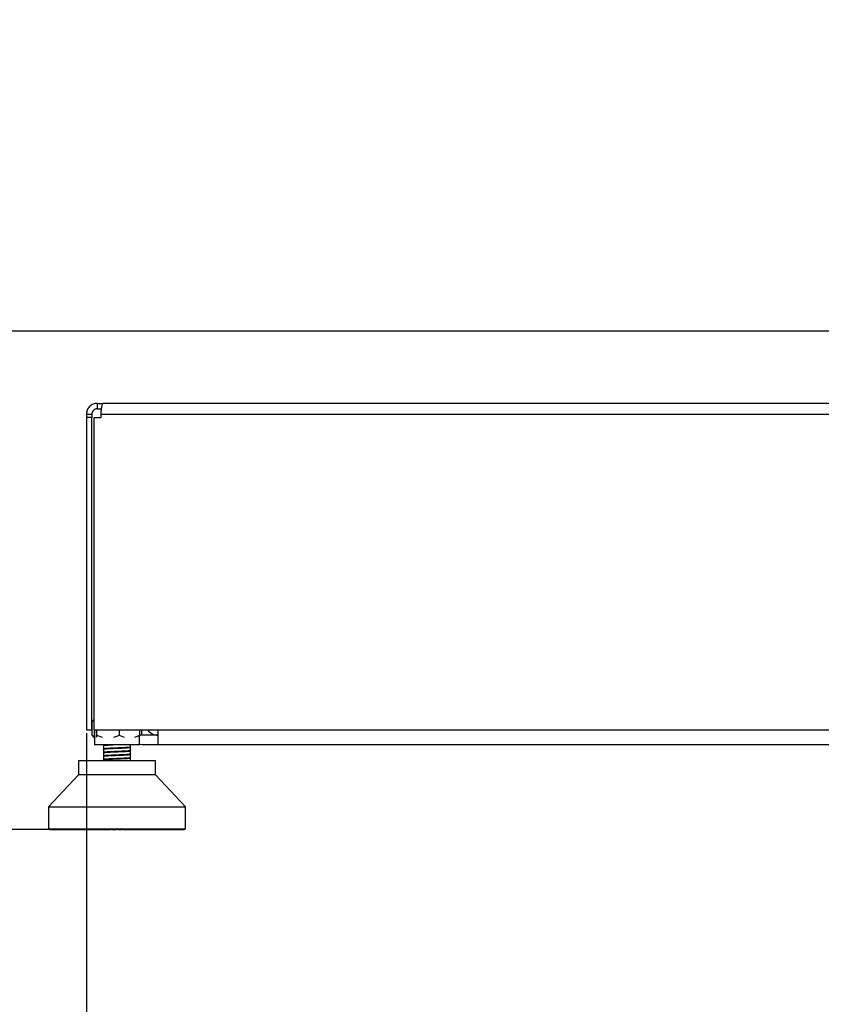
# Model space of a CAD drawing. Header units: millimetres. Extents: x 20 to 26560, y 16 to 18133.
# Tile 87 of 106: x 21602 to 22192, y 1200 to 1923. Entities that reach past the tile are written whole.
import ezdxf

# ---------------------------------------------------------------- set-up
doc = ezdxf.new("R2010")
doc.units = ezdxf.units.MM
doc.header["$LTSCALE"] = 2
doc.layers.add('COMPONENT_GEOMETRY', color=7, linetype='Continuous')
doc.styles.add('SLDTEXTSTYLE0', font='TXT', dxfattribs={"width": 0.75})
doc.dimstyles.new('SLDDIMSTYLE0', dxfattribs={"dimtxt": 150, "dimasz": 6.604, "dimexe": 0, "dimexo": 0.0625, "dimgap": 37.5, "dimtad": 0, "dimtih": 1, "dimtoh": 1, "dimdec": 1, "dimrnd": 1e-09, "dimzin": 12, "dimdsep": 46, "dimtxsty": 'SLDTEXTSTYLE0', "dimsah": 1, "dimcen": 0.09, "dimadec": 0, "dimazin": 3, "dimtfac": 1, "dimtdec": 1, "dimtofl": 0, "dimtmove": 0, "dimatfit": 3, "dimfxl": 1, "dimfrac": 2, "dimtolj": 1, "dimtzin": 12, "dimarcsym": 0})
doc.dimstyles.new('SLDDIMSTYLE1', dxfattribs={"dimtxt": 150, "dimasz": 6.604, "dimexe": 0, "dimexo": 0.0625, "dimgap": 37.5, "dimtad": 0, "dimtih": 1, "dimtoh": 1, "dimdec": 0, "dimrnd": 1e-09, "dimzin": 12, "dimdsep": 46, "dimtxsty": 'SLDTEXTSTYLE0', "dimsah": 1, "dimcen": 0.09, "dimadec": 0, "dimazin": 3, "dimtfac": 1, "dimtdec": 0, "dimtofl": 0, "dimtmove": 0, "dimatfit": 3, "dimfxl": 1, "dimfrac": 2, "dimtolj": 1, "dimtzin": 12, "dimarcsym": 0})

# ---------------------------------------------------------------- blocks, each defined once
blk = doc.blocks.new('_D_6')
at = {"layer": 'COMPONENT_GEOMETRY', "color": 7}
for p, q in [((20582.95, 2137.22), (20537.24, 2137.22)), ((20537.24, 2137.22), (20537.24, 1899.09)), ((21132.74, 2137.22), (21178.44, 2137.22)), ((21178.44, 2137.22), (21178.44, 1899.09)), ((21291.05, 1921.18), (21303.75, 1921.18)), ((21303.75, 1921.18), (21303.75, 1694.45)), ((20537.24, 1899.09), (20582.95, 1899.09)), ((21178.44, 1899.09), (21132.74, 1899.09)), ((22358.96, 1694.45), (21297.4, 1694.45)), ((21303.75, 1328.16), (21303.75, 1694.45)), ((21715.06, 1328.16), (21297.4, 1328.16))]:
    blk.add_line(p, q, dxfattribs=at)
for points in [[(21303.75, 1694.45), (21302.74, 1687.85), (21304.77, 1687.85)], [(21303.75, 1328.16), (21304.77, 1334.76), (21302.74, 1334.76)]]:
    blk.add_solid(points, dxfattribs=at)
at = {"layer": 'COMPONENT_GEOMETRY', "color": 7, "char_height": 150, "attachment_point": 1, "style": 'SLDTEXTSTYLE0'}
for s, insert in [('7.21in', (20582.95, 2092.45)), ('183mm', (20504.09, 1868.03))]:
    blk.add_mtext(s, dxfattribs=dict(at, insert=insert))
blk = doc.blocks.new('_D_7')
at = {"layer": 'COMPONENT_GEOMETRY', "color": 7}
for p, q in [((21651.5, 1398.91), (21651.5, 892.98)), ((23467.5, 1398.91), (23467.5, 892.98)), ((22203.98, 1115.37), (22158.27, 1115.37)), ((22158.27, 1115.37), (22158.27, 877.25)), ((22915.02, 1115.37), (22960.72, 1115.37)), ((22960.72, 1115.37), (22960.72, 877.25)), ((21651.5, 899.33), (22090.27, 899.33)), ((23467.5, 899.33), (23028.73, 899.33)), ((22158.27, 877.25), (22203.98, 877.25)), ((22960.72, 877.25), (22915.02, 877.25))]:
    blk.add_line(p, q, dxfattribs=at)
for points in [[(21651.5, 899.33), (21658.1, 898.31), (21658.1, 900.34)], [(23467.5, 899.33), (23460.89, 900.34), (23460.89, 898.31)]]:
    blk.add_solid(points, dxfattribs=at)
at = {"layer": 'COMPONENT_GEOMETRY', "color": 7, "char_height": 150, "attachment_point": 1, "style": 'SLDTEXTSTYLE0'}
for s, insert in [('2\'11.75"', (22203.98, 1070.61)), ('908mm', (22205.75, 846.18))]:
    blk.add_mtext(s, dxfattribs=dict(at, insert=insert))

msp = doc.modelspace()

# ---------------------------------------------------------------- linework, layer by layer
at = {"color": 7, "linetype": 'Continuous', "lineweight": 25}
for p, q in [((21659.5, 1641.45), (21659.5, 1637.45)), ((21659.5, 1641.45), (21663.5, 1641.45)), ((21659.5, 1637.45), (21662.64, 1637.45)), ((23455.5, 1641.45), (21663.5, 1641.45)), ((21651.5, 1633.45), (21655.5, 1633.45)), ((21651.5, 1633.45), (21651.5, 1631.05)), ((21651.5, 1631.05), (21651.5, 1401.45)), ((21655.5, 1631.05), (21651.5, 1631.05)), ((21655.5, 1633.45), (21655.5, 1631.05)), ((21655.5, 1401.45), (21655.5, 1631.05)), ((21657.12, 1401.45), (21657.12, 1631.05)), ((21657.12, 1631.05), (21662.32, 1631.05)), ((21662.32, 1633.45), (23456.67, 1633.45)), ((21662.32, 1631.05), (21662.32, 1633.45)), ((21657.12, 1408.46), (21655.71, 1407.72)), ((21655.71, 1407.72), (21656.57, 1408.35)), ((21655.71, 1397.31), (21655.71, 1407.72)), ((21657.12, 1408.89), (21656.51, 1408.42)), ((21651.5, 1401.45), (21655.5, 1401.45)), ((21655.71, 1397.31), (21656.53, 1396.71)), ((21657.57, 1396.34), (21655.71, 1397.31)), ((21657.12, 1401.45), (23461.87, 1401.45)), ((21657.26, 1401.45), (21657.26, 1397.31)), ((21657.45, 1396.7), (21657.26, 1397.31)), ((21657.45, 1401.45), (21657.45, 1390.45)), ((21659.05, 1397.31), (21658.6, 1395.89)), ((21659.05, 1397.31), (21659.05, 1401.45)), ((21663.3, 1395.89), (21659.05, 1397.31)), ((21675.75, 1397.31), (21671.5, 1395.89)), ((21675.75, 1397.31), (21675.75, 1401.45)), ((21679.54, 1395.89), (21675.75, 1397.31)), ((21690.65, 1397.31), (21686.86, 1395.89)), ((21690.19, 1395.89), (21690.65, 1397.31)), ((21690.65, 1397.31), (21690.65, 1401.45)), ((21692.2, 1397.46), (21692.2, 1401.45)), ((21704, 1397.45), (21692.5, 1397.45)), ((21704, 1401.45), (21704, 1390.45)), ((21656.47, 1396.64), (21657.45, 1395.88)), ((21690.45, 1390.45), (21657.45, 1390.45)), ((21663.95, 1390.45), (21663.95, 1390.09)), ((21663.95, 1389.93), (21663.95, 1387.48)), ((21683.95, 1388.78), (21683.95, 1390.45)), ((21690.45, 1390.45), (21690.45, 1396.7)), ((21692.5, 1390.45), (21690.45, 1390.61)), ((21704, 1390.45), (21692.5, 1390.45)), ((23415, 1390.45), (21704, 1390.45)), ((21663.87, 1385.49), (21663.89, 1385.48)), ((21663.95, 1387.33), (21663.95, 1384.89)), ((21663.95, 1384.72), (21663.95, 1382.28)), ((21683.95, 1388.63), (21683.95, 1388.67)), ((21683.95, 1386.18), (21683.95, 1388.62)), ((21683.95, 1386.03), (21683.95, 1386.07)), ((21683.95, 1383.58), (21683.95, 1386.02)), ((21683.95, 1380.97), (21683.95, 1383.42)), ((21684, 1386.13), (21684.08, 1386.11)), ((21684.01, 1388.73), (21684.08, 1388.72)), ((21684.02, 1383.52), (21684.09, 1383.51)), ((21645.6, 1378.7), (21645.6, 1368.48)), ((21702.31, 1378.7), (21645.6, 1378.7)), ((21663.95, 1382.12), (21663.95, 1379.67)), ((21663.95, 1379.51), (21663.95, 1378.7)), ((21683.95, 1378.7), (21683.95, 1380.8)), ((21684.01, 1380.92), (21684.08, 1380.9)), ((21702.31, 1368.48), (21702.31, 1378.7)), ((21645.6, 1368.48), (21623.54, 1344.86)), ((21662.25, 1368.48), (21645.6, 1368.48)), ((21702.31, 1368.48), (21662.25, 1368.48)), ((21724.37, 1344.86), (21702.31, 1368.48)), ((21623.54, 1344.86), (21623.54, 1328.79)), ((21623.54, 1344.86), (21653.14, 1344.86)), ((21653.14, 1344.86), (21724.37, 1344.86)), ((21724.37, 1328.79), (21724.37, 1344.86)), ((21623.54, 1328.79), (21724.37, 1328.79)), ((21624.2, 1328.47), (21624.2, 1328.79)), ((21624.53, 1328.16), (21624.2, 1328.47)), ((21624.2, 1328.47), (21624.29, 1328.47)), ((21624.29, 1328.79), (21624.29, 1328.47)), ((21624.29, 1328.47), (21624.6, 1328.16)), ((21624.46, 1328.47), (21624.46, 1328.79)), ((21624.82, 1328.16), (21624.46, 1328.47)), ((21624.46, 1328.47), (21624.79, 1328.47)), ((21624.53, 1328.16), (21624.6, 1328.16)), ((21624.6, 1328.16), (21624.82, 1328.16)), ((21624.79, 1328.79), (21624.79, 1328.47)), ((21624.79, 1328.47), (21625.06, 1328.16)), ((21624.82, 1328.16), (21625.06, 1328.16)), ((21625.06, 1328.16), (21625.53, 1328.16)), ((21625.15, 1328.47), (21625.15, 1328.79)), ((21625.53, 1328.16), (21625.15, 1328.47)), ((21625.15, 1328.47), (21625.71, 1328.47)), ((21625.53, 1328.16), (21625.95, 1328.16)), ((21625.71, 1328.79), (21625.71, 1328.47)), ((21625.71, 1328.47), (21625.95, 1328.16)), ((21625.95, 1328.16), (21626.65, 1328.16)), ((21626.25, 1328.47), (21626.25, 1328.79)), ((21626.65, 1328.16), (21626.25, 1328.47)), ((21626.25, 1328.47), (21627.03, 1328.47)), ((21626.65, 1328.16), (21627.24, 1328.16)), ((21627.03, 1328.79), (21627.03, 1328.47)), ((21627.03, 1328.47), (21627.24, 1328.16)), ((21627.24, 1328.16), (21628.18, 1328.16)), ((21627.76, 1328.47), (21627.76, 1328.79)), ((21628.18, 1328.16), (21627.76, 1328.47)), ((21627.76, 1328.47), (21628.76, 1328.47)), ((21628.18, 1328.16), (21628.93, 1328.16)), ((21628.76, 1328.79), (21628.76, 1328.47)), ((21628.76, 1328.47), (21628.93, 1328.16)), ((21628.93, 1328.16), (21630.09, 1328.16)), ((21629.66, 1328.47), (21629.66, 1328.79)), ((21629.66, 1328.47), (21630.87, 1328.47)), ((21630.09, 1328.16), (21629.66, 1328.47)), ((21630.09, 1328.16), (21631, 1328.16)), ((21630.87, 1328.79), (21630.87, 1328.47)), ((21630.87, 1328.47), (21631, 1328.16)), ((21631, 1328.16), (21632.38, 1328.16)), ((21631.94, 1328.47), (21631.94, 1328.79)), ((21632.38, 1328.16), (21631.94, 1328.47)), ((21631.94, 1328.47), (21633.36, 1328.47)), ((21632.38, 1328.16), (21633.44, 1328.16)), ((21633.36, 1328.79), (21633.36, 1328.47)), ((21633.36, 1328.47), (21633.44, 1328.16)), ((21633.44, 1328.16), (21635.03, 1328.16)), ((21634.58, 1328.47), (21634.58, 1328.79)), ((21634.58, 1328.47), (21636.18, 1328.47)), ((21635.03, 1328.16), (21634.58, 1328.47)), ((21635.03, 1328.16), (21636.23, 1328.16)), ((21636.18, 1328.79), (21636.18, 1328.47)), ((21636.18, 1328.47), (21636.23, 1328.16)), ((21636.23, 1328.16), (21638, 1328.16)), ((21637.55, 1328.47), (21637.55, 1328.79)), ((21638, 1328.16), (21637.55, 1328.47)), ((21637.55, 1328.47), (21639.33, 1328.47)), ((21638, 1328.16), (21639.34, 1328.16)), ((21639.33, 1328.79), (21639.33, 1328.47)), ((21639.33, 1328.47), (21639.34, 1328.16)), ((21639.34, 1328.16), (21641.29, 1328.16)), ((21640.84, 1328.47), (21640.84, 1328.79)), ((21640.84, 1328.47), (21642.78, 1328.47)), ((21641.29, 1328.16), (21640.84, 1328.47)), ((21641.29, 1328.16), (21642.74, 1328.16)), ((21642.78, 1328.47), (21642.74, 1328.16)), ((21642.74, 1328.16), (21644.85, 1328.16)), ((21642.78, 1328.79), (21642.78, 1328.47)), ((21644.41, 1328.47), (21644.41, 1328.79)), ((21644.41, 1328.47), (21646.49, 1328.47)), ((21644.85, 1328.16), (21644.41, 1328.47)), ((21644.85, 1328.16), (21646.41, 1328.16)), ((21646.49, 1328.47), (21646.41, 1328.16)), ((21646.41, 1328.16), (21648.66, 1328.16)), ((21646.49, 1328.79), (21646.49, 1328.47)), ((21648.23, 1328.47), (21648.23, 1328.79)), ((21648.66, 1328.16), (21648.23, 1328.47)), ((21648.23, 1328.47), (21650.43, 1328.47)), ((21648.66, 1328.16), (21650.32, 1328.16)), ((21650.43, 1328.47), (21650.32, 1328.16)), ((21650.32, 1328.16), (21652.69, 1328.16)), ((21650.43, 1328.79), (21650.43, 1328.47)), ((21652.27, 1328.47), (21652.27, 1328.79)), ((21652.69, 1328.16), (21652.27, 1328.47)), ((21652.27, 1328.47), (21654.58, 1328.47)), ((21652.69, 1328.16), (21654.42, 1328.16)), ((21654.58, 1328.47), (21654.42, 1328.16)), ((21654.42, 1328.16), (21656.78, 1328.16)), ((21654.58, 1328.79), (21654.58, 1328.47)), ((21656.49, 1328.47), (21656.49, 1328.79)), ((21656.9, 1328.16), (21656.49, 1328.47)), ((21656.49, 1328.47), (21658.89, 1328.47)), ((21656.9, 1328.16), (21658.7, 1328.16)), ((21658.89, 1328.47), (21658.7, 1328.16)), ((21658.7, 1328.16), (21660.56, 1328.16)), ((21658.89, 1328.79), (21658.89, 1328.47)), ((21660.56, 1328.16), (21660.92, 1328.32)), ((21660.56, 1328.16), (21661.25, 1328.16)), ((21660.86, 1328.47), (21660.86, 1328.79)), ((21661.25, 1328.16), (21660.86, 1328.47)), ((21660.86, 1328.47), (21663.33, 1328.47)), ((21661.25, 1328.16), (21663.1, 1328.16)), ((21663.33, 1328.47), (21663.1, 1328.16)), ((21663.1, 1328.16), (21664.46, 1328.16)), ((21663.33, 1328.79), (21663.33, 1328.47)), ((21663.33, 1328.47), (21664.85, 1328.47)), ((21664.46, 1328.16), (21664.85, 1328.47)), ((21664.46, 1328.16), (21665.29, 1328.16)), ((21664.85, 1328.47), (21664.85, 1328.79)), ((21665.29, 1328.16), (21665.54, 1328.23)), ((21665.35, 1328.47), (21665.35, 1328.79)), ((21665.71, 1328.16), (21665.35, 1328.47)), ((21665.35, 1328.47), (21667.86, 1328.47)), ((21665.71, 1328.16), (21667.59, 1328.16)), ((21667.86, 1328.47), (21667.59, 1328.16)), ((21667.59, 1328.16), (21668.44, 1328.16)), ((21667.86, 1328.79), (21667.86, 1328.47)), ((21667.86, 1328.47), (21668.8, 1328.47)), ((21668.44, 1328.16), (21668.8, 1328.47)), ((21668.44, 1328.16), (21669.28, 1328.16)), ((21668.8, 1328.47), (21668.8, 1328.79)), ((21669.28, 1328.16), (21669.64, 1328.47)), ((21669.64, 1328.47), (21669.64, 1328.79)), ((21669.91, 1328.47), (21669.91, 1328.79)), ((21670.24, 1328.16), (21669.91, 1328.47)), ((21669.91, 1328.47), (21672.44, 1328.47)), ((21670.24, 1328.16), (21672.15, 1328.16)), ((21672.44, 1328.47), (21672.15, 1328.16)), ((21672.15, 1328.16), (21672.46, 1328.16)), ((21672.44, 1328.79), (21672.44, 1328.47)), ((21672.44, 1328.47), (21672.8, 1328.47)), ((21672.46, 1328.16), (21672.8, 1328.47)), ((21672.46, 1328.16), (21673.31, 1328.16)), ((21672.8, 1328.47), (21672.8, 1328.79)), ((21673.31, 1328.16), (21673.64, 1328.47)), ((21673.64, 1328.47), (21673.64, 1328.79)), ((21674.27, 1328.47), (21674.27, 1328.79)), ((21674.6, 1328.16), (21674.27, 1328.47)), ((21674.27, 1328.47), (21674.5, 1328.47)), ((21674.5, 1328.47), (21674.5, 1328.79)), ((21674.81, 1328.16), (21674.5, 1328.47)), ((21674.5, 1328.47), (21677.04, 1328.47)), ((21674.6, 1328.16), (21674.81, 1328.16)), ((21674.81, 1328.16), (21676.71, 1328.16)), ((21677.04, 1328.47), (21676.71, 1328.16)), ((21676.71, 1328.16), (21677.35, 1328.16)), ((21677.04, 1328.79), (21677.04, 1328.47)), ((21677.35, 1328.16), (21677.65, 1328.47)), ((21677.35, 1328.16), (21677.67, 1328.16)), ((21677.65, 1328.47), (21677.65, 1328.79)), ((21677.65, 1328.47), (21678, 1328.47)), ((21677.67, 1328.16), (21678, 1328.47)), ((21678, 1328.47), (21678, 1328.79)), ((21678.27, 1328.47), (21678.27, 1328.79)), ((21678.63, 1328.16), (21678.27, 1328.47)), ((21678.27, 1328.47), (21679.09, 1328.47)), ((21678.63, 1328.16), (21679.36, 1328.16)), ((21679.09, 1328.47), (21679.09, 1328.79)), ((21679.36, 1328.16), (21679.09, 1328.47)), ((21679.09, 1328.47), (21681.61, 1328.47)), ((21679.36, 1328.16), (21681.25, 1328.16)), ((21681.61, 1328.47), (21681.25, 1328.16)), ((21681.25, 1328.16), (21681.35, 1328.16)), ((21681.35, 1328.16), (21681.62, 1328.47)), ((21681.35, 1328.16), (21682.2, 1328.16)), ((21681.61, 1328.79), (21681.61, 1328.47)), ((21681.62, 1328.47), (21681.62, 1328.79)), ((21682.2, 1328.16), (21682.41, 1328.21)), ((21682.24, 1328.47), (21682.24, 1328.79)), ((21682.62, 1328.16), (21682.24, 1328.47)), ((21682.24, 1328.47), (21683.63, 1328.47)), ((21682.62, 1328.16), (21683.87, 1328.16)), ((21683.63, 1328.47), (21683.63, 1328.79)), ((21683.87, 1328.16), (21683.63, 1328.47)), ((21683.63, 1328.47), (21686.11, 1328.47)), ((21683.87, 1328.16), (21685.73, 1328.16)), ((21686.11, 1328.47), (21685.73, 1328.16)), ((21685.73, 1328.16), (21686.54, 1328.16)), ((21686.11, 1328.79), (21686.11, 1328.47)), ((21686.14, 1328.47), (21686.14, 1328.79)), ((21686.54, 1328.16), (21686.14, 1328.47)), ((21686.14, 1328.47), (21688.1, 1328.47)), ((21686.54, 1328.16), (21688.3, 1328.16)), ((21688.1, 1328.47), (21688.1, 1328.79)), ((21688.1, 1328.47), (21690.51, 1328.47)), ((21688.3, 1328.16), (21688.1, 1328.47)), ((21688.3, 1328.16), (21690.11, 1328.16)), ((21690.51, 1328.47), (21690.11, 1328.16)), ((21690.11, 1328.16), (21690.35, 1328.16)), ((21690.35, 1328.16), (21692.6, 1328.16)), ((21690.51, 1328.79), (21690.51, 1328.47)), ((21692.44, 1328.47), (21692.44, 1328.79)), ((21692.6, 1328.16), (21692.44, 1328.47)), ((21692.44, 1328.47), (21694.77, 1328.47)), ((21692.6, 1328.16), (21694.35, 1328.16)), ((21694.77, 1328.47), (21694.35, 1328.16)), ((21694.35, 1328.16), (21696.75, 1328.16)), ((21694.77, 1328.79), (21694.77, 1328.47)), ((21696.62, 1328.47), (21696.62, 1328.79)), ((21696.62, 1328.47), (21698.85, 1328.47)), ((21696.75, 1328.16), (21696.62, 1328.47)), ((21696.75, 1328.16), (21698.42, 1328.16)), ((21698.85, 1328.47), (21698.42, 1328.16)), ((21698.42, 1328.16), (21700.7, 1328.16)), ((21698.85, 1328.79), (21698.85, 1328.47)), ((21700.61, 1328.47), (21700.61, 1328.79)), ((21700.7, 1328.16), (21700.61, 1328.47)), ((21700.61, 1328.47), (21702.72, 1328.47)), ((21700.7, 1328.16), (21702.28, 1328.16)), ((21702.72, 1328.47), (21702.28, 1328.16)), ((21702.28, 1328.16), (21704.42, 1328.16)), ((21702.72, 1328.79), (21702.72, 1328.47)), ((21704.37, 1328.47), (21704.37, 1328.79)), ((21704.42, 1328.16), (21704.37, 1328.47)), ((21704.37, 1328.47), (21706.34, 1328.47)), ((21704.42, 1328.16), (21705.9, 1328.16)), ((21706.34, 1328.47), (21705.9, 1328.16)), ((21705.9, 1328.16), (21707.88, 1328.16)), ((21706.34, 1328.79), (21706.34, 1328.47)), ((21707.88, 1328.47), (21707.88, 1328.79)), ((21707.88, 1328.16), (21707.88, 1328.47)), ((21707.88, 1328.47), (21709.69, 1328.47)), ((21707.88, 1328.16), (21709.24, 1328.16)), ((21709.69, 1328.47), (21709.24, 1328.16)), ((21709.24, 1328.16), (21711.05, 1328.16)), ((21709.69, 1328.79), (21709.69, 1328.47)), ((21711.05, 1328.16), (21711.09, 1328.47)), ((21711.05, 1328.16), (21712.29, 1328.16)), ((21711.09, 1328.47), (21711.09, 1328.79)), ((21711.09, 1328.47), (21712.73, 1328.47)), ((21712.73, 1328.47), (21712.29, 1328.16)), ((21712.29, 1328.16), (21713.91, 1328.16)), ((21712.73, 1328.79), (21712.73, 1328.47)), ((21713.91, 1328.16), (21713.99, 1328.47)), ((21713.91, 1328.16), (21715, 1328.16)), ((21713.99, 1328.47), (21713.99, 1328.79)), ((21713.99, 1328.47), (21715.44, 1328.47)), ((21715.44, 1328.47), (21715, 1328.16)), ((21715, 1328.16), (21716.43, 1328.16)), ((21715.44, 1328.79), (21715.44, 1328.47)), ((21716.43, 1328.16), (21716.54, 1328.47)), ((21716.43, 1328.16), (21717.37, 1328.16)), ((21716.54, 1328.47), (21716.54, 1328.79)), ((21716.54, 1328.47), (21717.8, 1328.47)), ((21717.8, 1328.47), (21717.37, 1328.16)), ((21717.37, 1328.16), (21718.58, 1328.16)), ((21717.8, 1328.79), (21717.8, 1328.47)), ((21718.58, 1328.16), (21718.74, 1328.47)), ((21718.58, 1328.16), (21719.36, 1328.16)), ((21718.74, 1328.47), (21718.74, 1328.79)), ((21718.74, 1328.47), (21719.78, 1328.47)), ((21719.78, 1328.47), (21719.36, 1328.16)), ((21719.36, 1328.16), (21720.35, 1328.16)), ((21719.78, 1328.79), (21719.78, 1328.47)), ((21720.35, 1328.16), (21720.55, 1328.47)), ((21720.35, 1328.16), (21720.97, 1328.16)), ((21720.55, 1328.47), (21720.55, 1328.79)), ((21720.55, 1328.47), (21721.38, 1328.47)), ((21721.38, 1328.47), (21720.97, 1328.16)), ((21720.97, 1328.16), (21721.73, 1328.16)), ((21721.38, 1328.79), (21721.38, 1328.47)), ((21721.73, 1328.16), (21721.96, 1328.47)), ((21721.73, 1328.16), (21722.18, 1328.16)), ((21721.96, 1328.47), (21721.96, 1328.79)), ((21721.96, 1328.47), (21722.56, 1328.47)), ((21722.56, 1328.47), (21722.18, 1328.16)), ((21722.18, 1328.16), (21722.69, 1328.16)), ((21722.56, 1328.79), (21722.56, 1328.47)), ((21722.69, 1328.16), (21722.96, 1328.47)), ((21722.69, 1328.16), (21722.98, 1328.16)), ((21722.96, 1328.47), (21722.96, 1328.79)), ((21722.96, 1328.47), (21723.34, 1328.47)), ((21723.34, 1328.47), (21722.98, 1328.16)), ((21722.98, 1328.16), (21723.25, 1328.16)), ((21723.25, 1328.16), (21723.55, 1328.47)), ((21723.25, 1328.16), (21723.35, 1328.16)), ((21723.34, 1328.79), (21723.34, 1328.47)), ((21723.69, 1328.47), (21723.35, 1328.16)), ((21723.38, 1328.16), (21723.71, 1328.47)), ((21723.55, 1328.47), (21723.55, 1328.79)), ((21723.55, 1328.47), (21723.69, 1328.47)), ((21723.69, 1328.79), (21723.69, 1328.47)), ((21723.71, 1328.47), (21723.71, 1328.79))]:
    msp.add_line(p, q, dxfattribs=at)
at = {"color": 8, "linetype": 'Continuous', "lineweight": 25}
for p, q in [((21624.29, 1328.47), (21624.46, 1328.47)), ((21624.79, 1328.47), (21625.15, 1328.47)), ((21625.71, 1328.47), (21626.25, 1328.47)), ((21627.03, 1328.47), (21627.76, 1328.47)), ((21628.76, 1328.47), (21629.66, 1328.47)), ((21630.87, 1328.47), (21631.94, 1328.47)), ((21633.36, 1328.47), (21634.58, 1328.47)), ((21636.18, 1328.47), (21637.55, 1328.47)), ((21639.33, 1328.47), (21640.84, 1328.47)), ((21642.78, 1328.47), (21644.41, 1328.47)), ((21646.49, 1328.47), (21648.23, 1328.47)), ((21650.43, 1328.47), (21652.27, 1328.47)), ((21654.58, 1328.47), (21656.49, 1328.47)), ((21658.89, 1328.47), (21660.86, 1328.47)), ((21664.85, 1328.47), (21665.35, 1328.47)), ((21668.8, 1328.47), (21669.64, 1328.47)), ((21672.8, 1328.47), (21673.64, 1328.47)), ((21677.04, 1328.47), (21677.65, 1328.47)), ((21681.61, 1328.47), (21681.62, 1328.47)), ((21681.62, 1328.47), (21682.24, 1328.47)), ((21686.11, 1328.47), (21686.14, 1328.47)), ((21690.51, 1328.47), (21692.44, 1328.47)), ((21694.77, 1328.47), (21696.62, 1328.47)), ((21698.85, 1328.47), (21700.61, 1328.47)), ((21702.72, 1328.47), (21704.37, 1328.47)), ((21706.34, 1328.47), (21707.88, 1328.47)), ((21709.69, 1328.47), (21711.09, 1328.47)), ((21712.73, 1328.47), (21713.99, 1328.47)), ((21715.44, 1328.47), (21716.54, 1328.47)), ((21717.8, 1328.47), (21718.74, 1328.47)), ((21719.78, 1328.47), (21720.55, 1328.47)), ((21721.38, 1328.47), (21721.96, 1328.47)), ((21722.56, 1328.47), (21722.96, 1328.47)), ((21723.34, 1328.47), (21723.55, 1328.47)), ((21723.69, 1328.47), (21723.71, 1328.47))]:
    msp.add_line(p, q, dxfattribs=at)
at = {"color": 7, "linetype": 'Continuous', "lineweight": 25, "flags": 128}
msp.add_lwpolyline([(21692.5, 1397.45), (21691.33, 1397.57), (21690.65, 1397.74)], dxfattribs=at)
at = {"color": 7, "linetype": 'Continuous', "lineweight": 25}
msp.add_arc((21704.5, 1407.45), 10, 216.8699, 267.13402, dxfattribs=at)
for points, knots in [([(21659.5, 1641.45), (21658.48, 1641.34), (21656.92, 1641.17), (21655.06, 1640.17), (21653.8, 1639.15), (21652.78, 1637.88), (21651.77, 1636.03), (21651.61, 1634.47), (21651.5, 1633.45)], [0, 0, 0, 0, 0.2411651, 0.3695163, 0.5, 0.6304837, 0.7588349, 1, 1, 1, 1]), ([(21659.5, 1637.45), (21659.25, 1637.44), (21658.74, 1637.41), (21657.72, 1637.1), (21656.59, 1636.36), (21655.84, 1635.22), (21655.54, 1634.21), (21655.51, 1633.7), (21655.5, 1633.45)], [0, 0, 0, 0, 0.11666, 0.240366, 0.5, 0.759634, 0.88334, 1, 1, 1, 1]), ([(21662.32, 1633.45), (21662.37, 1634.47), (21662.43, 1636.03), (21662.69, 1637.88), (21662.91, 1639.15), (21663.13, 1640.17), (21663.39, 1641.17), (21663.45, 1641.34), (21663.5, 1641.45)], [0, 0, 0, 0, 0.241165, 0.369516, 0.5, 0.630484, 0.758835, 1, 1, 1, 1]), ([(21663.9, 1389.96), (21663.89, 1389.96), (21663.88, 1389.96), (21663.93, 1389.95), (21663.95, 1389.95)], [0, 0, 0, 0, 0.4154149, 1, 1, 1, 1]), ([(21669.14, 1390.45), (21668.3, 1390.41), (21666.61, 1390.33), (21664.89, 1390.21), (21663.94, 1390.11), (21663.95, 1390.05), (21663.95, 1390.03)], [0, 0, 0, 0, 0.290698, 0.586932, 0.883551, 1, 1, 1, 1]), ([(21665.52, 1390.32), (21664.92, 1390.26), (21664.13, 1390.19), (21664.05, 1390.13), (21664.03, 1390.11)], [0, 0, 0, 0, 0.758284, 1, 1, 1, 1]), ([(21664.14, 1389.93), (21664.1, 1389.95), (21663.94, 1390.03), (21664.87, 1390.11), (21665.52, 1390.16)], [0, 0, 0, 0, 0.306792, 1, 1, 1, 1]), ([(21667.71, 1390.45), (21667.37, 1390.43), (21666.51, 1390.39), (21665.89, 1390.35), (21665.52, 1390.32)], [0, 0, 0, 0, 0.393814, 1, 1, 1, 1]), ([(21665.52, 1390.16), (21665.9, 1390.19), (21666.69, 1390.24), (21668.45, 1390.35), (21670.02, 1390.41), (21670.94, 1390.45)], [0, 0, 0, 0, 0.281696, 0.583234, 1, 1, 1, 1]), ([(21683.95, 1388.67), (21683.91, 1388.65), (21683.8, 1388.58), (21682.6, 1388.47), (21680.63, 1388.35), (21678.01, 1388.22), (21675.04, 1388.1), (21671.98, 1387.97), (21669.1, 1387.85), (21666.62, 1387.73), (21664.88, 1387.6), (21663.94, 1387.5), (21663.95, 1387.45), (21663.95, 1387.43)], [0, 0, 0, 0, 0.0638861, 0.1640767, 0.2642916, 0.3644248, 0.4646787, 0.5647845, 0.6650413, 0.7651678, 0.8653901, 0.9655721, 1, 1, 1, 1]), ([(21683.95, 1386.07), (21683.91, 1386.04), (21683.79, 1385.97), (21682.59, 1385.87), (21680.61, 1385.74), (21677.98, 1385.62), (21675.02, 1385.49), (21671.96, 1385.37), (21669.07, 1385.25), (21666.61, 1385.12), (21664.86, 1385), (21663.94, 1384.9), (21663.95, 1384.84), (21663.95, 1384.83)], [0, 0, 0, 0, 0.0640429, 0.1642394, 0.264298, 0.3644648, 0.4645759, 0.5646871, 0.6648539, 0.7649125, 0.865109, 0.9651535, 1, 1, 1, 1]), ([(21683.97, 1383.47), (21683.92, 1383.44), (21683.79, 1383.37), (21682.59, 1383.26), (21680.58, 1383.14), (21677.96, 1383.01), (21674.99, 1382.89), (21671.93, 1382.76), (21669.05, 1382.64), (21666.6, 1382.52), (21664.84, 1382.39), (21663.94, 1382.29), (21663.95, 1382.24), (21663.95, 1382.22)], [0, 0, 0, 0, 0.068535, 0.168104, 0.267577, 0.36718, 0.466633, 0.566233, 0.665714, 0.765275, 0.864812, 0.964315, 1, 1, 1, 1]), ([(21665.52, 1387.71), (21664.92, 1387.66), (21664.32, 1387.61), (21664.07, 1387.54), (21664, 1387.53), (21664.03, 1387.52), (21664.04, 1387.51)], [0, 0, 0, 0, 0.802329, 0.815247, 0.918616, 1, 1, 1, 1]), ([(21664.14, 1384.72), (21664.09, 1384.75), (21664, 1384.78), (21664.25, 1384.82), (21664.59, 1384.88), (21665.11, 1384.92), (21665.52, 1384.96)], [0, 0, 0, 0, 0.305642, 0.425432, 0.555898, 1, 1, 1, 1]), ([(21664.08, 1387.33), (21664.06, 1387.35), (21663.98, 1387.42), (21664.89, 1387.51), (21665.52, 1387.56)], [0, 0, 0, 0, 0.307733, 1, 1, 1, 1]), ([(21664.14, 1382.12), (21664.09, 1382.14), (21663.99, 1382.2), (21664.47, 1382.25), (21664.97, 1382.31), (21665.3, 1382.34), (21665.52, 1382.35)], [0, 0, 0, 0, 0.305932, 0.652039, 0.77815, 1, 1, 1, 1]), ([(21665.52, 1385.11), (21665.13, 1385.08), (21664.53, 1385.02), (21664.05, 1384.95), (21664.1, 1384.92), (21664.13, 1384.91)], [0, 0, 0, 0, 0.507212, 0.798975, 1, 1, 1, 1]), ([(21665.52, 1382.51), (21665.5, 1382.51), (21665.3, 1382.49), (21664.68, 1382.44), (21664.02, 1382.37), (21664.11, 1382.31), (21664.13, 1382.3)], [0, 0, 0, 0, 0.02417, 0.224703, 0.78925, 1, 1, 1, 1]), ([(21683.77, 1388.78), (21683.82, 1388.75), (21683.87, 1388.72), (21683.4, 1388.64), (21682.31, 1388.52), (21679.94, 1388.4), (21677.98, 1388.3), (21676.75, 1388.24), (21674.84, 1388.17), (21671.74, 1388.04), (21668.01, 1387.88), (21666.35, 1387.77), (21665.52, 1387.71)], [0, 0, 0, 0, 0.084878, 0.09357, 0.237294, 0.389598, 0.466344, 0.492724, 0.542832, 0.695339, 0.847536, 1, 1, 1, 1]), ([(21665.52, 1387.56), (21666.34, 1387.61), (21667.37, 1387.68), (21668.9, 1387.76), (21669.41, 1387.78), (21669.66, 1387.79), (21669.78, 1387.8), (21669.82, 1387.8), (21669.83, 1387.8), (21669.85, 1387.8), (21669.98, 1387.81), (21670.4, 1387.83), (21671.3, 1387.87), (21672.19, 1387.9), (21672.78, 1387.93), (21672.88, 1387.93), (21672.89, 1387.93), (21672.9, 1387.93), (21672.9, 1387.93), (21672.91, 1387.93), (21672.91, 1387.93), (21672.93, 1387.93), (21673.02, 1387.94), (21673.84, 1387.97), (21675.32, 1388.03), (21677.38, 1388.12), (21679.82, 1388.23), (21682.25, 1388.38), (21683.79, 1388.5), (21683.75, 1388.58), (21683.74, 1388.6)], [0, 0, 0, 0, 0.156871, 0.196329, 0.216064, 0.225933, 0.230868, 0.231485, 0.231504, 0.231938, 0.233944, 0.248392, 0.287317, 0.348684, 0.357943, 0.359125, 0.359718, 0.360015, 0.360164, 0.360182, 0.360192, 0.360196, 0.362857, 0.371307, 0.459321, 0.539841, 0.625139, 0.782988, 0.940847, 1, 1, 1, 1]), ([(21683.77, 1386.18), (21683.79, 1386.15), (21683.87, 1386.06), (21682.31, 1385.92), (21679.47, 1385.76), (21675.73, 1385.6), (21672.98, 1385.49), (21670.43, 1385.37), (21667.94, 1385.27), (21666.34, 1385.16), (21665.52, 1385.11)], [0, 0, 0, 0, 0.0850541, 0.2375494, 0.3900441, 0.5423997, 0.6947756, 0.703966, 0.8487959, 1, 1, 1, 1]), ([(21665.52, 1384.96), (21666.33, 1385.01), (21667.57, 1385.09), (21669.9, 1385.2), (21672.44, 1385.32), (21675.79, 1385.44), (21679.5, 1385.61), (21682.29, 1385.77), (21683.8, 1385.9), (21683.76, 1385.97), (21683.74, 1385.99)], [0, 0, 0, 0, 0.154902, 0.236221, 0.317191, 0.477002, 0.629234, 0.786402, 0.943564, 1, 1, 1, 1]), ([(21683.94, 1383.58), (21683.95, 1383.57), (21684.02, 1383.54), (21683.65, 1383.45), (21682.34, 1383.32), (21679.46, 1383.15), (21676.34, 1383.03), (21674.16, 1382.93), (21672.85, 1382.87), (21671.73, 1382.83), (21670.72, 1382.79), (21670.12, 1382.76), (21669.36, 1382.73), (21667.58, 1382.64), (21666.34, 1382.56), (21665.52, 1382.51)], [0, 0, 0, 0, 0.005347, 0.089924, 0.237369, 0.389609, 0.541936, 0.61818, 0.644718, 0.694949, 0.75077, 0.766732, 0.77172, 0.847808, 1, 1, 1, 1]), ([(21665.52, 1382.35), (21666.34, 1382.41), (21667.37, 1382.48), (21668.9, 1382.55), (21669.41, 1382.57), (21669.66, 1382.58), (21669.78, 1382.59), (21669.82, 1382.59), (21669.83, 1382.59), (21669.92, 1382.6), (21670.57, 1382.63), (21672.46, 1382.71), (21675.08, 1382.81), (21677.31, 1382.91), (21678.44, 1382.96), (21679.14, 1383), (21680.31, 1383.05), (21681.77, 1383.13), (21683.05, 1383.24), (21683.47, 1383.3), (21683.66, 1383.32)], [0, 0, 0, 0, 0.168078, 0.210349, 0.23149, 0.242061, 0.247347, 0.248008, 0.248049, 0.249161, 0.260655, 0.33851, 0.505027, 0.588187, 0.637136, 0.664966, 0.691557, 0.817556, 0.919914, 1, 1, 1, 1]), ([(21683.84, 1383.48), (21683.72, 1383.51), (21683.58, 1383.55), (21683.22, 1383.58), (21683.17, 1383.59)], [0, 0, 0, 0, 0.874373, 1, 1, 1, 1]), ([(21683.96, 1386.78), (21684.04, 1386.76), (21684.15, 1386.75), (21684.04, 1386.73), (21684.02, 1386.72)], [0, 0, 0, 0, 0.812657, 1, 1, 1, 1]), ([(21663.9, 1382.15), (21663.9, 1382.15), (21663.88, 1382.14), (21663.93, 1382.14), (21663.95, 1382.14)], [0, 0, 0, 0, 0.4999057, 1, 1, 1, 1]), ([(21683.96, 1380.86), (21683.91, 1380.84), (21683.78, 1380.77), (21682.58, 1380.66), (21680.56, 1380.53), (21677.94, 1380.41), (21674.97, 1380.28), (21671.91, 1380.16), (21669.03, 1380.04), (21666.57, 1379.91), (21664.83, 1379.79), (21663.94, 1379.69), (21663.95, 1379.64), (21663.95, 1379.62)], [0, 0, 0, 0, 0.06813, 0.168101, 0.268167, 0.368193, 0.468202, 0.568281, 0.668241, 0.768345, 0.868298, 0.968388, 1, 1, 1, 1]), ([(21665.52, 1379.91), (21664.9, 1379.85), (21664.13, 1379.78), (21664.05, 1379.71), (21664.03, 1379.7)], [0, 0, 0, 0, 0.8038398, 1, 1, 1, 1]), ([(21664.1, 1379.52), (21664.07, 1379.54), (21663.97, 1379.62), (21664.88, 1379.7), (21665.52, 1379.75)], [0, 0, 0, 0, 0.307216, 1, 1, 1, 1]), ([(21664.09, 1379.61), (21664.12, 1379.6), (21664.27, 1379.55), (21664.83, 1379.5), (21665.29, 1379.46)], [0, 0, 0, 0, 0.188994, 1, 1, 1, 1]), ([(21683.82, 1380.97), (21683.83, 1380.94), (21683.84, 1380.85), (21682.32, 1380.72), (21679.46, 1380.55), (21675.7, 1380.39), (21671.73, 1380.23), (21668.01, 1380.06), (21666.35, 1379.96), (21665.52, 1379.91)], [0, 0, 0, 0, 0.0852944, 0.237658, 0.3900254, 0.5446885, 0.6949167, 0.8474546, 1, 1, 1, 1]), ([(21665.52, 1379.75), (21666.25, 1379.8), (21667.47, 1379.88), (21669.72, 1379.99), (21671.69, 1380.07), (21673.66, 1380.16), (21676.34, 1380.27), (21679.45, 1380.4), (21682.43, 1380.56), (21683.29, 1380.67), (21683.72, 1380.73)], [0, 0, 0, 0, 0.150283, 0.249157, 0.326419, 0.416205, 0.500268, 0.668379, 0.833665, 1, 1, 1, 1]), ([(21683.95, 1378.99), (21684.01, 1378.98), (21684.15, 1378.95), (21684.05, 1378.93), (21683.99, 1378.91)], [0, 0, 0, 0, 0.3721929, 1, 1, 1, 1])]:
    msp.add_open_spline(points, degree=3, knots=knots, dxfattribs=at)

# ---------------------------------------------------------------- dimensions: what is measured, and where the dimension line sits
at = {"layer": 'COMPONENT_GEOMETRY', "color": 7}
dim = msp.add_linear_dim(base=(21303.75, 1694.45), p1=(21717.6, 1328.16), p2=(22361.5, 1694.45), angle=90, dimstyle='SLDDIMSTYLE1', dxfattribs=at)
dim.commit()
dim.dimension.update_dxf_attribs({"geometry": '_D_6', "text_midpoint": (21303.75, 1921.18), "dimtype": 160})
dim = msp.add_linear_dim(base=(23467.5, 899.33), p1=(21651.5, 1401.45), p2=(23467.5, 1401.45), dimstyle='SLDDIMSTYLE0', dxfattribs=at)
dim.commit()
dim.dimension.update_dxf_attribs({"geometry": '_D_7', "text_midpoint": (22559.5, 899.33), "dimtype": 160})

doc.saveas('drawing.dxf')
